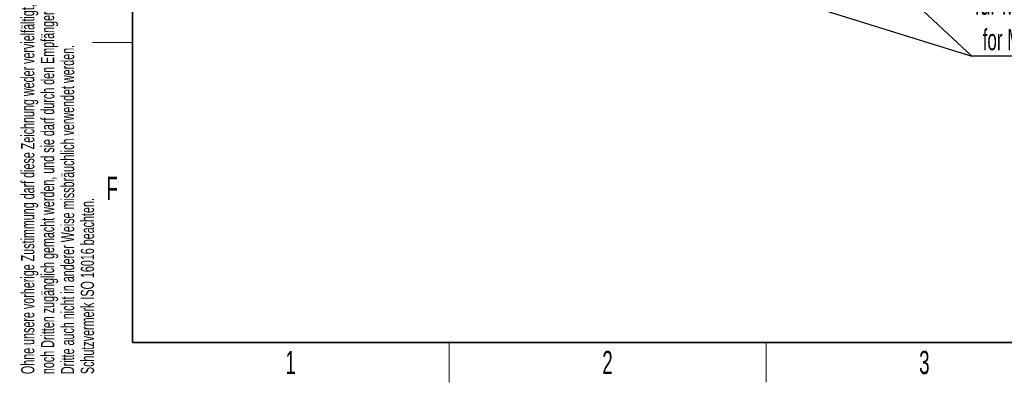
# Model space of a CAD drawing. Header units: millimetres. Extents: x 5 to 418, y 2 to 292.
# Tile 1 of 20: x 9 to 157, y 6 to 61. Entities that reach past the tile are written whole.
import ezdxf

# ---------------------------------------------------------------- set-up
doc = ezdxf.new("R2010")
doc.units = ezdxf.units.MM
doc.layers.add('SLD-0', color=7, linetype='Continuous')
doc.styles.add('SLDTEXTSTYLE0', font='TXT', dxfattribs={"width": 0.605})
doc.dimstyles.new('SLDDIMSTYLE2', dxfattribs={"dimtxt": 0.18, "dimasz": 3.302, "dimexe": 0, "dimexo": 0.0625, "dimgap": 0, "dimtad": 0, "dimtih": 1, "dimtoh": 1, "dimdec": 0, "dimrnd": 1e-09, "dimzin": 0, "dimdsep": 46, "dimtxsty": 'Standard', "dimsah": 1, "dimcen": 0.09, "dimadec": 0, "dimazin": 0, "dimtfac": 3.302, "dimtdec": 0, "dimtofl": 0, "dimtmove": 0, "dimatfit": 3, "dimfxl": 1, "dimfrac": 2, "dimtolj": 1, "dimtzin": 0, "dimarcsym": 0})

# ---------------------------------------------------------------- blocks, each defined once
blk = doc.blocks.new('SW_NOTE_0_2')
at = {"layer": 'SLD-0', "color": 0}
blk.add_line((14.32, 0), (0, 0), dxfattribs=at)
blk.add_line((14.32, 0), (0, 0), dxfattribs=at)
at = {"layer": 'SLD-0', "color": 0, "attachment_point": 1, "style": 'SLDTEXTSTYLE0'}
for s, insert, char_height in [('für M8', (0.46, 9.72), 3.5), ('for M8', (1.65, 4.05), 3.175)]:
    blk.add_mtext(s, dxfattribs=dict(at, insert=insert, char_height=char_height))

msp = doc.modelspace()

# ---------------------------------------------------------------- linework, layer by layer
at = {"layer": 'SLD-0', "lineweight": 35}
for p, q in [((26, 282.5), (26, 12)), ((26, 12), (408, 12))]:
    msp.add_line(p, q, dxfattribs=at)
at = {"layer": 'SLD-0', "lineweight": 18}
for p, q in [((20, 57.25), (26, 57.25)), ((73.75, 6), (73.75, 12)), ((121.5, 6), (121.5, 12))]:
    msp.add_line(p, q, dxfattribs=at)

# ---------------------------------------------------------------- block references
at = {"layer": 'SLD-0'}
msp.add_blockref('SW_NOTE_0_2', (152.4906, 55.1986), dxfattribs=at)

# ---------------------------------------------------------------- texts
at = {"layer": 'SLD-0', "char_height": 2, "attachment_point": 1, "rotation": 90, "style": 'SLDTEXTSTYLE0'}
for s, insert in [('noch Dritten zugänglich gemacht werden, und sie darf durch den Empfänger oder', (12.2299, 7.2381)), ('Ohne unsere vorherige Zustimmung darf diese Zeichnung weder vervielfältigt,', (9.2299, 7.2381)), ('Dritte auch nicht in anderer Weise missbräuchlich verwendet werden.', (15.2299, 7.2381)), ('Schutzvermerk ISO 16016 beachten.', (18.2299, 7.2381))]:
    msp.add_mtext(s, dxfattribs=dict(at, insert=insert))
at = {"layer": 'SLD-0', "char_height": 3.5, "attachment_point": 2, "style": 'SLDTEXTSTYLE0'}
for s, insert in [('F', (22.9536, 37.0011)), ('1', (49.8527, 10.743)), ('2', (97.6027, 10.743)), ('3', (145.3527, 10.743))]:
    msp.add_mtext(s, dxfattribs=dict(at, insert=insert))

# ---------------------------------------------------------------- leaders
at = {"layer": 'SLD-0'}
for points in [[(117.9032, 65.9561), (152.4906, 55.1986)], [(142.0933, 64.8915), (152.4906, 55.1986)]]:
    msp.add_leader(points, dimstyle='SLDDIMSTYLE2', dxfattribs=at)

doc.saveas('drawing.dxf')
